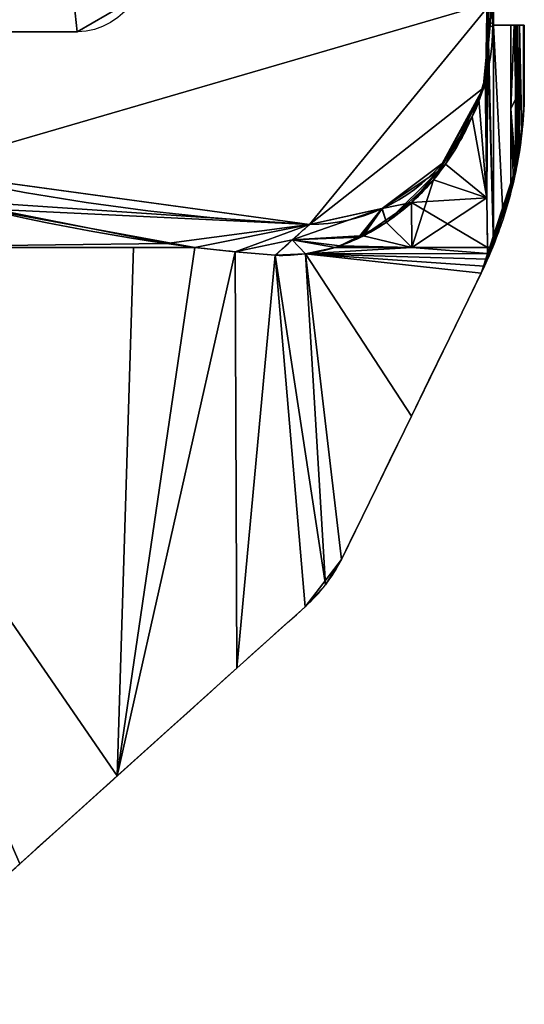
# Model space of a CAD drawing. Extents: x -164 to 115, y -163 to 163.
# Tile 4 of 14: x 61 to 115, y -158 to -52. Entities that reach past the tile are written whole.
import ezdxf

# ---------------------------------------------------------------- set-up
doc = ezdxf.new("R2010")
doc.units = 0
doc.header["$MEASUREMENT"] = 0
doc.layers.add('1', color=7, linetype='Continuous')

# ---------------------------------------------------------------- blocks, each defined once
blk = doc.blocks.new('UG_SURFACE_006')
at = {"layer": '1', "color": 253, "linetype": 'Continuous'}
blk.add_3dface([(111.890145, -52.30118, 8.905801), (111.890145, -52.30118, -8.905801), (111.890145, 52.30118, -8.905801), (111.890145, 52.30118, 8.905801)], dxfattribs=at)
blk = doc.blocks.new('UG_SURFACE_007')
at = {"layer": '1', "color": 253, "linetype": 'Continuous'}
for points in [[(7.620418, -55.18537, 88.632114), (7.316892, -55.374499, 87.5028), (29.751845, -64.348906, 79.315282)], [(49.147654, -68.060108, 81.693634), (7.923954, -54.996241, 89.761429), (7.620418, -55.18537, 88.632114)], [(29.751845, -64.348906, 79.315282), (49.147654, -68.060108, 81.693634), (7.620418, -55.18537, 88.632114)], [(49.147654, -68.060108, 81.693634), (29.751845, -64.348906, 79.315282), (46.996031, -69.532223, 72.130665)], [(46.996031, -69.532223, 72.130665), (49.181972, -68.064809, 81.686914), (49.147654, -68.060108, 81.693634)], [(49.181972, -68.064809, 81.686914), (46.996031, -69.532223, 72.130665), (52.811921, -71.280383, 69.707535)], [(91.934152, -73.9206, 73.319986), (49.181972, -68.064809, 81.686914), (52.811921, -71.280383, 69.707535)], [(52.811921, -71.280383, 69.707535), (76.434836, -75.979747, 59.210591), (91.934152, -73.9206, 73.319986)], [(91.934152, -73.9206, 73.319986), (76.434836, -75.979747, 59.210591), (79.525806, -76.414712, 57.818513)], [(79.525806, -76.414712, 57.818513), (83.890207, -76.865949, 56.3462), (91.934152, -73.9206, 73.319986)], [(90.080932, -75.584002, 64.069852), (91.934152, -73.9206, 73.319986), (83.890207, -76.865949, 56.3462)], [(83.890207, -76.865949, 56.3462), (88.226311, -77.247322, 54.819986), (90.080932, -75.584002, 64.069852)]]:
    blk.add_3dface(points, dxfattribs=at)
blk = doc.blocks.new('UG_SURFACE_019')
at = {"layer": '1', "color": 253, "linetype": 'Continuous'}
for points in [[(102.999479, -94.679616, -47.582354), (110.558145, -79.174563, -45.838069), (110.558145, -79.174563, 45.838069), (102.999479, -94.679616, 47.582354)], [(102.999479, -94.679616, 47.582354), (95.421135, -110.225044, 48.80337), (95.421135, -110.225044, -48.80337), (102.999479, -94.679616, -47.582354)]]:
    blk.add_3dface(points, dxfattribs=at)
blk = doc.blocks.new('UG_SURFACE_034')
at = {"layer": '1', "color": 253, "linetype": 'Continuous'}
for points in [[(71.104676, -133.699059, -53.499997), (60.519248, -143.229425, -55.244952), (31.637155, -76.414712, -69.1384)], [(31.637155, -76.414712, -69.1384), (72.849892, -76.414712, -59.396565), (71.104676, -133.699059, -53.499997)], [(79.525806, -76.414712, -57.818513), (83.890207, -76.865949, -56.3462), (71.104676, -133.699059, -53.499997)], [(71.104676, -133.699059, -53.499997), (72.849892, -76.414712, -59.396565), (79.525806, -76.414712, -57.818513)], [(103.042349, -76.414712, -49.247168), (111.249365, -77.051915, -45.709528), (91.509476, -77.090807, -53.653654)], [(91.509476, -77.090807, -53.653654), (94.743818, -76.414712, -52.506831), (103.042349, -76.414712, -49.247168)], [(103.042349, -76.414712, -49.247168), (111.248463, -76.414712, -45.761403), (111.249365, -77.051915, -45.709528)], [(84.08124, -122.015879, -51.360868), (71.104676, -133.699059, -53.499997), (83.890207, -76.865949, -56.3462)], [(83.890207, -76.865949, -56.3462), (88.226311, -77.247322, -54.819986), (84.08124, -122.015879, -51.360868)], [(91.480531, -115.354076, -49.628533), (84.08124, -122.015879, -51.360868), (88.226311, -77.247322, -54.819986)], [(88.226311, -77.247322, -54.819986), (91.509476, -77.090807, -53.653654), (93.678035, -112.980075, -49.116809)], [(93.678035, -112.980075, -49.116809), (91.480531, -115.354076, -49.628533), (88.226311, -77.247322, -54.819986)], [(91.509476, -77.090807, -53.653654), (111.249365, -77.051915, -45.709528), (111.250281, -77.689044, -45.657083)], [(95.421135, -110.225044, -48.80337), (93.678035, -112.980075, -49.116809), (91.509476, -77.090807, -53.653654)], [(110.558145, -79.174563, -45.838069), (102.999479, -94.679616, -47.582354), (91.509476, -77.090807, -53.653654)], [(110.910676, -78.434989, -45.745067), (110.558145, -79.174563, -45.838069), (91.509476, -77.090807, -53.653654)], [(111.250281, -77.689044, -45.657083), (110.910676, -78.434989, -45.745067), (91.509476, -77.090807, -53.653654)], [(91.509476, -77.090807, -53.653654), (102.999479, -94.679616, -47.582354), (95.421135, -110.225044, -48.80337)]]:
    blk.add_3dface(points, dxfattribs=at)
blk = doc.blocks.new('UG_SURFACE_035')
at = {"layer": '1', "color": 253, "linetype": 'Continuous'}
for points in [[(95.421135, -110.225044, 48.80337), (93.678035, -112.980075, 49.116809), (91.480531, -115.354076)], [(95.421135, -110.225044, -48.80337), (95.421135, -110.225044), (91.480531, -115.354076)], [(91.480531, -115.354076), (93.678035, -112.980075, -49.116809), (95.421135, -110.225044, -48.80337)], [(91.480531, -115.354076), (95.421135, -110.225044), (95.421135, -110.225044, 48.80337)], [(93.678035, -112.980075, 49.116809), (91.480531, -115.354076, 49.628533), (91.480531, -115.354076)], [(91.480531, -115.354076), (91.480531, -115.354076, -49.628533), (93.678035, -112.980075, -49.116809)]]:
    blk.add_3dface(points, dxfattribs=at)
blk = doc.blocks.new('UG_SURFACE_037')
at = {"layer": '1', "color": 253, "linetype": 'Continuous'}
blk.add_3dface([(56.634758, -72.2057, -68.038173), (79.525806, -76.414712, -57.818513), (40.278606, -76.414712, -67.095742)], dxfattribs=at)
blk = doc.blocks.new('UG_SURFACE_039')
at = {"layer": '1', "color": 253, "linetype": 'Continuous'}
for points in [[(115.202717, -61.284561, -1.485731), (115.153953, -62.06046, -3.508531), (115.153953, -52.30118, -3.508531)], [(115.153953, -52.30118, -3.508531), (115.238532, -52.30118), (115.238532, -60.507957), (115.202717, -61.284561, -1.485731)]]:
    blk.add_3dface(points, dxfattribs=at)
blk = doc.blocks.new('UG_SURFACE_045')
at = {"layer": '1', "color": 253, "linetype": 'Continuous'}
for points in [[(111.624852, -51.455751, 60.478818), (110.904329, -46.10138, 65.527298), (111.252628, -47.441278, 67.306988)], [(111.199871, -48.93313, 48.552297), (110.904329, -46.10138, 65.527298), (111.624852, -51.455751, 60.478818)], [(111.624852, -51.455751, 60.478818), (111.252628, -47.441278, 67.306988), (111.67337, -49.840752, 69.456875)], [(111.199871, -48.93313, 48.552297), (111.624852, -51.455751, 60.478818), (111.075796, -57.248574, 55.678807)], [(111.075796, -57.248574, 55.678807), (111.278772, -54.062579, 44.020452), (111.199871, -48.93313, 48.552297)], [(111.278772, -54.062579, 44.020452), (111.303963, -52.614883, 42.573549), (111.301735, -51.765185, 42.701818), (111.199871, -48.93313, 48.552297)], [(111.67337, -49.840752, 69.456875), (110.960647, -57.36066, 69.596358), (111.624852, -51.455751, 60.478818)], [(111.624852, -51.455751, 60.478818), (110.960647, -57.36066, 69.596358), (111.013956, -57.778515, 59.230637)], [(111.013956, -57.778515, 59.230637), (111.075796, -57.248574, 55.678807), (111.624852, -51.455751, 60.478818)], [(110.987611, -58.004282, 60.743794), (110.960647, -57.36066, 69.596358), (110.792644, -59.133202, 69.629237)], [(110.987611, -58.004282, 60.743794), (111.013956, -57.778515, 59.230637), (110.960647, -57.36066, 69.596358)], [(110.792644, -59.133202, 69.629237), (110.314086, -60.310453, 59.503488), (110.987611, -58.004282, 60.743794)], [(105.853409, -68.182662, 62.727235), (110.314086, -60.310453, 59.503488), (110.792644, -59.133202, 69.629237)], [(110.792644, -59.133202, 69.629237), (106.330305, -67.286715, 70.502549), (105.853409, -68.182662, 62.727235)], [(109.573647, -62.232606, 58.479391), (110.314086, -60.310453, 59.503488), (105.853409, -68.182662, 62.727235)], [(105.853409, -68.182662, 62.727235), (105.376519, -69.078587, 54.951917), (109.573647, -62.232606, 58.479391)]]:
    blk.add_3dface(points, dxfattribs=at)
blk = doc.blocks.new('UG_SURFACE_046')
at = {"layer": '1', "color": 253, "linetype": 'Continuous'}
for points in [[(111.67337, -49.840752, 69.456875), (8.376658, -51.112629, 89.672826), (49.147654, -68.060108, 81.693634)], [(111.67337, -49.840752, 69.456875), (49.147654, -68.060108, 81.693634), (91.934152, -73.9206, 73.319986)], [(110.792644, -59.133202, 69.629237), (111.67337, -49.840752, 69.456875), (91.934152, -73.9206, 73.319986)], [(91.934152, -73.9206, 73.319986), (99.834062, -72.185032, 71.773916), (106.330305, -67.286715, 70.502549), (110.792644, -59.133202, 69.629237)]]:
    blk.add_3dface(points, dxfattribs=at)
blk = doc.blocks.new('UG_SURFACE_051')
at = {"layer": '1', "color": 253, "linetype": 'Continuous'}
for points in [[(73.27538, -49.224682, -180.308536), (51.93023, -49.224682, -201.653689), (54.625075, -40.023901, -204.348534), (75.970225, -40.023901, -183.003381)], [(66.769443, -53.035766, -173.802614), (45.424297, -53.035766, -195.147753), (51.93023, -49.224682, -201.653689), (73.27538, -49.224682, -180.308536)]]:
    blk.add_3dface(points, dxfattribs=at)
blk = doc.blocks.new('UG_SURFACE_052')
at = {"layer": '1', "color": 253, "linetype": 'Continuous'}
for points in [[(12.724481, -57.740066, -85.663296), (7.316892, -55.374499, -87.5028), (7.620418, -55.18537, -88.632114)], [(7.620418, -55.18537, -88.632114), (7.923954, -54.996241, -89.761429), (12.724481, -57.740066, -85.663296)], [(12.724481, -57.740066, -85.663296), (7.923954, -54.996241, -89.761429), (49.147654, -68.060108, -81.693634)], [(49.147654, -68.060108, -81.693634), (34.407277, -65.934964, -77.454567), (12.724481, -57.740066, -85.663296)], [(49.147654, -68.060108, -81.693634), (47.001895, -69.488116, -72.119012), (34.407277, -65.934964, -77.454567)], [(49.147654, -68.060108, -81.693634), (49.181972, -68.064809, -81.686914), (47.001895, -69.488116, -72.119012)], [(56.634758, -72.2057, -68.038173), (47.001895, -69.488116, -72.119012), (49.181972, -68.064809, -81.686914)], [(56.634758, -72.2057, -68.038173), (49.181972, -68.064809, -81.686914), (91.934152, -73.9206, -73.319986)], [(91.934152, -73.9206, -73.319986), (79.525806, -76.414712, -57.818513), (56.634758, -72.2057, -68.038173)], [(91.934152, -73.9206, -73.319986), (83.890207, -76.865949, -56.3462), (79.525806, -76.414712, -57.818513)], [(83.890207, -76.865949, -56.3462), (91.934152, -73.9206, -73.319986), (90.080932, -75.584002, -64.069852)], [(90.080932, -75.584002, -64.069852), (88.226311, -77.247322, -54.819986), (83.890207, -76.865949, -56.3462)]]:
    blk.add_3dface(points, dxfattribs=at)
blk = doc.blocks.new('UG_SURFACE_057')
at = {"layer": '1', "color": 253, "linetype": 'Continuous'}
for points in [[(113.78637, -52.30118, -8.905801), (111.890145, -52.30118, -8.905801), (114.501789, -52.30118, -4.169823)], [(114.501789, -52.30118, 4.169823), (111.890145, -52.30118, -8.905801), (111.890145, -52.30118, 8.905801)], [(114.501789, -52.30118, 4.169823), (111.890145, -52.30118, 8.905801), (113.78637, -52.30118, 8.905801)], [(111.890145, -52.30118, -8.905801), (114.501789, -52.30118, 4.169823), (114.501789, -52.30118, -4.169823)], [(113.78637, -52.30118, 8.905801), (114.142336, -52.30118, 8.763247), (114.301503, -52.30118, 8.414397), (114.501789, -52.30118, 4.169823)], [(114.501789, -52.30118, -4.169823), (114.301503, -52.30118, -8.414397), (114.142336, -52.30118, -8.763247), (113.78637, -52.30118, -8.905801)], [(114.701211, -52.30118, -3.816108), (114.501789, -52.30118, -4.169823), (114.701211, -52.30118, 3.816108)], [(114.501789, -52.30118, -4.169823), (114.501789, -52.30118, 4.169823), (114.701211, -52.30118, 3.816108)], [(115.238532, -52.30118), (115.153953, -52.30118, -3.508531), (114.701211, -52.30118, -3.816108)], [(114.701211, -52.30118, -3.816108), (114.701211, -52.30118, 3.816108), (115.153953, -52.30118, 3.508531), (115.238532, -52.30118)]]:
    blk.add_3dface(points, dxfattribs=at)
blk = doc.blocks.new('UG_SURFACE_058')
at = {"layer": '1', "color": 253, "linetype": 'Continuous'}
for points in [[(49.147654, -68.060108, -81.693634), (8.376658, -51.112629, -89.672826), (111.67337, -49.840752, -69.456875)], [(91.934152, -73.9206, -73.319986), (49.147654, -68.060108, -81.693634), (111.67337, -49.840752, -69.456875)], [(91.934152, -73.9206, -73.319986), (111.67337, -49.840752, -69.456875), (110.792644, -59.133202, -69.629237)], [(110.792644, -59.133202, -69.629237), (106.330305, -67.286715, -70.502549), (99.834062, -72.185032, -71.773916), (91.934152, -73.9206, -73.319986)]]:
    blk.add_3dface(points, dxfattribs=at)
blk = doc.blocks.new('UG_SURFACE_073')
at = {"layer": '1', "color": 253, "linetype": 'Continuous'}
for points in [[(114.404507, -67.698479, 6.231417), (114.501789, -67.186058, 4.169823), (114.501789, -52.30118, 4.169823), (114.301503, -52.30118, 8.414397)], [(114.301503, -52.30118, 8.414397), (114.301503, -68.20979, 8.414397), (114.404507, -67.698479, 6.231417)]]:
    blk.add_3dface(points, dxfattribs=at)
blk = doc.blocks.new('UG_SURFACE_078')
at = {"layer": '1', "color": 253, "linetype": 'Continuous'}
for points in [[(76.434836, -75.979747, 59.210591), (52.811921, -71.280383, 69.707535), (40.278606, -76.414712, 67.095742)], [(40.278606, -76.414712, 67.095742), (79.525806, -76.414712, 57.818513), (76.434836, -75.979747, 59.210591)]]:
    blk.add_3dface(points, dxfattribs=at)
blk = doc.blocks.new('UG_SURFACE_085')
at = {"layer": '1', "color": 253, "linetype": 'Continuous'}
for points in [[(112.93193, -73.331572, -8.905801), (111.890145, -76.179177, -8.905801), (111.890145, -52.30118, -8.905801)], [(111.890145, -52.30118, -8.905801), (113.78637, -52.30118, -8.905801), (113.78637, -70.422255, -8.905801), (112.93193, -73.331572, -8.905801)]]:
    blk.add_3dface(points, dxfattribs=at)
blk = doc.blocks.new('UG_SURFACE_093')
at = {"layer": '1', "color": 253, "linetype": 'Continuous'}
for points in [[(110.314086, -60.310453, -59.503488), (110.987611, -58.004282, -60.743794), (111.1596, -71.014039, -50.865348)], [(111.1596, -71.014039, -50.865348), (106.678955, -67.38165, -55.800211), (110.314086, -60.310453, -59.503488)], [(111.1596, -71.014039, -50.865348), (105.376519, -69.078587, -54.951917), (106.678955, -67.38165, -55.800211)], [(103.042349, -76.414712, -49.247168), (100.280084, -73.679693, -52.970663), (105.376519, -69.078587, -54.951917)], [(103.042349, -76.414712, -49.247168), (105.376519, -69.078587, -54.951917), (111.1596, -71.014039, -50.865348)], [(111.1596, -71.014039, -50.865348), (111.248463, -76.414712, -45.761403), (103.042349, -76.414712, -49.247168)], [(95.252134, -76.239899, -52.485697), (100.280084, -73.679693, -52.970663), (103.042349, -76.414712, -49.247168)], [(103.042349, -76.414712, -49.247168), (94.743818, -76.414712, -52.506831), (95.252134, -76.239899, -52.485697)]]:
    blk.add_3dface(points, dxfattribs=at)
blk = doc.blocks.new('UG_SURFACE_101')
at = {"layer": '1', "color": 253, "linetype": 'Continuous'}
for points in [[(99.834062, -72.185032, -71.773916), (106.330305, -67.286715, -70.502549), (105.853409, -68.182662, -62.727235)], [(100.280084, -73.679693, -52.970663), (99.834062, -72.185032, -71.773916), (105.853409, -68.182662, -62.727235)], [(105.853409, -68.182662, -62.727235), (105.376519, -69.078587, -54.951917), (100.280084, -73.679693, -52.970663)], [(90.080932, -75.584002, -64.069852), (91.934152, -73.9206, -73.319986), (99.803373, -72.191775, -71.779922)], [(99.803373, -72.191775, -71.779922), (97.408049, -75.142123, -52.693643), (90.080932, -75.584002, -64.069852)], [(100.280084, -73.679693, -52.970663), (97.408049, -75.142123, -52.693643), (99.803373, -72.191775, -71.779922)], [(100.280084, -73.679693, -52.970663), (99.803373, -72.191775, -71.779922), (99.834062, -72.185032, -71.773916)], [(91.509476, -77.090807, -53.653654), (88.226311, -77.247322, -54.819986), (90.080932, -75.584002, -64.069852)], [(90.080932, -75.584002, -64.069852), (97.408049, -75.142123, -52.693643), (95.252134, -76.239899, -52.485697)], [(94.743818, -76.414712, -52.506831), (91.509476, -77.090807, -53.653654), (90.080932, -75.584002, -64.069852)], [(90.080932, -75.584002, -64.069852), (95.252134, -76.239899, -52.485697), (94.743818, -76.414712, -52.506831)]]:
    blk.add_3dface(points, dxfattribs=at)
blk = doc.blocks.new('UG_SURFACE_107')
at = {"layer": '1', "color": 253, "linetype": 'Continuous'}
for points in [[(114.605203, -66.603415, 3.986399), (114.701211, -66.019505, 3.816108), (114.701211, -52.30118, 3.816108), (114.501789, -52.30118, 4.169823)], [(114.501789, -52.30118, 4.169823), (114.501789, -67.186058, 4.169823), (114.605203, -66.603415, 3.986399)]]:
    blk.add_3dface(points, dxfattribs=at)
blk = doc.blocks.new('UG_SURFACE_116')
at = {"layer": '1', "color": 253, "linetype": 'Continuous'}
for points in [[(111.303963, 52.614883, 42.573549), (111.301735, 51.765185, 42.701818), (111.890145, -52.30118, 8.905801), (111.890145, 52.30118, 8.905801)], [(111.199871, -48.93313, 48.552297), (111.301735, -51.765185, 42.701818), (111.890145, -52.30118, 8.905801), (111.301735, 51.765185, 42.701818)], [(111.890145, -76.179177, 8.905801), (111.890145, -52.30118, 8.905801), (111.301735, -51.765185, 42.701818), (111.303963, -52.614883, 42.573549)], [(111.890145, -76.179177, 8.905801), (111.303963, -52.614883, 42.573549), (111.278772, -54.062579, 44.020452)], [(111.278772, -54.062579, 44.020452), (111.075796, -57.248574, 55.678807), (111.1596, -71.014039, 50.865348)], [(111.1596, -71.014039, 50.865348), (111.248463, -76.414712, 45.761403), (111.890145, -76.179177, 8.905801), (111.278772, -54.062579, 44.020452)], [(111.075796, -57.248574, 55.678807), (110.987611, -58.004282, 60.743794), (111.1596, -71.014039, 50.865348)], [(111.890145, -76.179177, 8.905801), (111.248463, -76.414712, 45.761403), (111.249365, -77.051915, 45.709528)], [(111.249365, -77.051915, 45.709528), (111.250281, -77.689044, 45.657083), (111.576848, -76.936923, 26.900053), (111.890145, -76.179177, 8.905801)]]:
    blk.add_3dface(points, dxfattribs=at)
blk = doc.blocks.new('UG_SURFACE_121')
at = {"layer": '1', "color": 253, "linetype": 'Continuous'}
for points in [[(111.199871, 48.93313, -48.552297), (111.301735, 51.765185, -42.701818), (111.890145, 52.30118, -8.905801), (111.301735, -51.765185, -42.701818)], [(111.303963, -52.614883, -42.573549), (111.301735, -51.765185, -42.701818), (111.890145, 52.30118, -8.905801), (111.890145, -52.30118, -8.905801)], [(111.199871, 48.93313, -48.552297), (111.301735, -51.765185, -42.701818), (111.199871, -48.93313, -48.552297)], [(111.890145, -52.30118, -8.905801), (111.890145, -76.179177, -8.905801), (111.303963, -52.614883, -42.573549)], [(111.278772, -54.062579, -44.020452), (111.303963, -52.614883, -42.573549), (111.890145, -76.179177, -8.905801)], [(111.1596, -71.014039, -50.865348), (111.075796, -57.248574, -55.678807), (111.278772, -54.062579, -44.020452)], [(111.278772, -54.062579, -44.020452), (111.890145, -76.179177, -8.905801), (111.248463, -76.414712, -45.761403), (111.1596, -71.014039, -50.865348)], [(111.1596, -71.014039, -50.865348), (110.987611, -58.004282, -60.743794), (111.075796, -57.248574, -55.678807)], [(111.249365, -77.051915, -45.709528), (111.248463, -76.414712, -45.761403), (111.890145, -76.179177, -8.905801)], [(111.890145, -76.179177, -8.905801), (111.576848, -76.936923, -26.900053), (111.250281, -77.689044, -45.657083), (111.249365, -77.051915, -45.709528)]]:
    blk.add_3dface(points, dxfattribs=at)
blk = doc.blocks.new('UG_SURFACE_125')
at = {"layer": '1', "color": 253, "linetype": 'Continuous'}
for points in [[(111.624852, -51.455751, -60.478818), (110.904329, -46.10138, -65.527298), (111.199871, -48.93313, -48.552297)], [(111.520186, -48.779957, -68.674132), (110.904329, -46.10138, -65.527298), (111.624852, -51.455751, -60.478818)], [(111.199871, -48.93313, -48.552297), (111.278772, -54.062579, -44.020452), (111.075796, -57.248574, -55.678807)], [(111.075796, -57.248574, -55.678807), (111.624852, -51.455751, -60.478818), (111.199871, -48.93313, -48.552297)], [(111.199871, -48.93313, -48.552297), (111.301735, -51.765185, -42.701818), (111.303963, -52.614883, -42.573549), (111.278772, -54.062579, -44.020452)], [(111.67337, -49.840752, -69.456875), (111.520186, -48.779957, -68.674132), (111.624852, -51.455751, -60.478818)], [(111.624852, -51.455751, -60.478818), (110.960647, -57.36066, -69.596358), (111.67337, -49.840752, -69.456875)], [(111.013956, -57.778515, -59.230637), (110.960647, -57.36066, -69.596358), (111.624852, -51.455751, -60.478818)], [(111.624852, -51.455751, -60.478818), (111.075796, -57.248574, -55.678807), (111.013956, -57.778515, -59.230637)], [(110.792644, -59.133202, -69.629237), (110.960647, -57.36066, -69.596358), (110.987611, -58.004282, -60.743794)], [(110.960647, -57.36066, -69.596358), (111.013956, -57.778515, -59.230637), (110.987611, -58.004282, -60.743794)], [(110.987611, -58.004282, -60.743794), (110.314086, -60.310453, -59.503488), (110.792644, -59.133202, -69.629237)], [(105.853409, -68.182662, -62.727235), (106.330305, -67.286715, -70.502549), (110.792644, -59.133202, -69.629237)], [(110.792644, -59.133202, -69.629237), (110.314086, -60.310453, -59.503488), (105.853409, -68.182662, -62.727235)], [(105.853409, -68.182662, -62.727235), (110.314086, -60.310453, -59.503488), (106.678955, -67.38165, -55.800211)], [(106.678955, -67.38165, -55.800211), (105.376519, -69.078587, -54.951917), (105.853409, -68.182662, -62.727235)]]:
    blk.add_3dface(points, dxfattribs=at)
blk = doc.blocks.new('UG_SURFACE_133')
at = {"layer": '1', "color": 253, "linetype": 'Continuous'}
for points in [[(71.104676, -133.699059, 53.499997), (72.849892, -76.414712, 59.396565), (31.637155, -76.414712, 69.1384)], [(31.637155, -76.414712, 69.1384), (60.519248, -143.229425, 55.244952), (71.104676, -133.699059, 53.499997)], [(79.525806, -76.414712, 57.818513), (72.849892, -76.414712, 59.396565), (71.104676, -133.699059, 53.499997)], [(71.104676, -133.699059, 53.499997), (83.890207, -76.865949, 56.3462), (79.525806, -76.414712, 57.818513)], [(103.042349, -76.414712, 49.247168), (94.743818, -76.414712, 52.506831), (91.509476, -77.090807, 53.653654)], [(91.509476, -77.090807, 53.653654), (111.249365, -77.051915, 45.709528), (103.042349, -76.414712, 49.247168)], [(111.249365, -77.051915, 45.709528), (111.248463, -76.414712, 45.761403), (103.042349, -76.414712, 49.247168)], [(83.890207, -76.865949, 56.3462), (71.104676, -133.699059, 53.499997), (84.08124, -122.015879, 51.360868)], [(84.08124, -122.015879, 51.360868), (88.226311, -77.247322, 54.819986), (83.890207, -76.865949, 56.3462)], [(88.226311, -77.247322, 54.819986), (84.08124, -122.015879, 51.360868), (91.480531, -115.354076, 49.628533)], [(93.678035, -112.980075, 49.116809), (91.509476, -77.090807, 53.653654), (88.226311, -77.247322, 54.819986)], [(88.226311, -77.247322, 54.819986), (91.480531, -115.354076, 49.628533), (93.678035, -112.980075, 49.116809)], [(111.250281, -77.689044, 45.657083), (111.249365, -77.051915, 45.709528), (91.509476, -77.090807, 53.653654)], [(95.421135, -110.225044, 48.80337), (102.999479, -94.679616, 47.582354), (91.509476, -77.090807, 53.653654)], [(91.509476, -77.090807, 53.653654), (93.678035, -112.980075, 49.116809), (95.421135, -110.225044, 48.80337)], [(91.509476, -77.090807, 53.653654), (102.999479, -94.679616, 47.582354), (110.558145, -79.174563, 45.838069)], [(91.509476, -77.090807, 53.653654), (110.558145, -79.174563, 45.838069), (110.910676, -78.434989, 45.745067)], [(91.509476, -77.090807, 53.653654), (110.910676, -78.434989, 45.745067), (111.250281, -77.689044, 45.657083)]]:
    blk.add_3dface(points, dxfattribs=at)
blk = doc.blocks.new('UG_SURFACE_134')
at = {"layer": '1', "color": 253, "linetype": 'Continuous'}
for points in [[(114.142336, -52.30118, 8.763247), (113.78637, -52.30118, 8.905801), (113.78637, -61.361715, 8.905801)], [(114.142336, -52.30118, 8.763247), (113.78637, -61.361715, 8.905801), (114.301503, -60.255483, 8.414397)], [(114.301503, -60.255483, 8.414397), (114.301503, -52.30118, 8.414397), (114.142336, -52.30118, 8.763247)], [(114.301503, -68.20979, 8.414397), (114.301503, -60.255483, 8.414397), (113.78637, -61.361715, 8.905801)], [(114.28684, -68.280257, 8.514527), (114.29745, -68.22934, 8.459042), (113.78637, -61.361715, 8.905801)], [(114.246272, -68.472445, 8.623428), (114.28684, -68.280257, 8.514527), (113.78637, -61.361715, 8.905801)], [(114.052162, -69.341704, 8.832031), (114.246272, -68.472445, 8.623428), (113.78637, -61.361715, 8.905801)], [(113.78637, -61.361715, 8.905801), (113.78637, -70.422255, 8.905801), (114.052162, -69.341704, 8.832031)], [(113.78637, -61.361715, 8.905801), (114.29745, -68.22934, 8.459042), (114.301503, -68.20979, 8.414397)]]:
    blk.add_3dface(points, dxfattribs=at)
blk = doc.blocks.new('UG_SURFACE_137')
at = {"layer": '1', "color": 253, "linetype": 'Continuous'}
for points in [[(114.301503, -60.255483, -8.414397), (113.78637, -61.361715, -8.905801), (114.142336, -52.30118, -8.763247)], [(113.78637, -61.361715, -8.905801), (113.78637, -52.30118, -8.905801), (114.142336, -52.30118, -8.763247)], [(114.142336, -52.30118, -8.763247), (114.301503, -52.30118, -8.414397), (114.301503, -60.255483, -8.414397)], [(113.78637, -61.361715, -8.905801), (114.301503, -60.255483, -8.414397), (114.301503, -68.20979, -8.414397)], [(114.052162, -69.341704, -8.832031), (113.78637, -70.422255, -8.905801), (113.78637, -61.361715, -8.905801)], [(114.301503, -68.20979, -8.414397), (114.29745, -68.22934, -8.459042), (113.78637, -61.361715, -8.905801)], [(113.78637, -61.361715, -8.905801), (114.29745, -68.22934, -8.459042), (114.28684, -68.280257, -8.514527)], [(113.78637, -61.361715, -8.905801), (114.28684, -68.280257, -8.514527), (114.246272, -68.472445, -8.623428)], [(113.78637, -61.361715, -8.905801), (114.246272, -68.472445, -8.623428), (114.052162, -69.341704, -8.832031)]]:
    blk.add_3dface(points, dxfattribs=at)
blk = doc.blocks.new('UG_SURFACE_139')
at = {"layer": '1', "color": 253, "linetype": 'Continuous'}
for points in [[(114.969909, -64.044826, 3.633565), (115.153953, -62.06046, 3.508531), (115.153953, -52.30118, 3.508531), (114.701211, -52.30118, 3.816108)], [(114.701211, -52.30118, 3.816108), (114.701211, -66.019505, 3.816108), (114.969909, -64.044826, 3.633565)]]:
    blk.add_3dface(points, dxfattribs=at)
blk = doc.blocks.new('UG_SURFACE_145')
at = {"layer": '1', "color": 253, "linetype": 'Continuous'}
for points in [[(115.202717, -61.284561, -1.485731), (115.238532, -60.507957), (115.202717, -61.284561, 1.485731)], [(114.969909, -64.044826, 3.633565), (114.701211, -66.019505, 3.816108), (115.202717, -61.284561, 1.485731)], [(115.202717, -61.284561, -1.485731), (114.701211, -66.019505, 3.816108), (114.969909, -64.044826, -3.633565)], [(115.202717, -61.284561, 1.485731), (114.701211, -66.019505, 3.816108), (115.202717, -61.284561, -1.485731)], [(114.969909, -64.044826, -3.633565), (115.153953, -62.06046, -3.508531), (115.202717, -61.284561, -1.485731)], [(115.202717, -61.284561, 1.485731), (115.153953, -62.06046, 3.508531), (114.969909, -64.044826, 3.633565)], [(114.701211, -66.019505, 3.816108), (114.701211, -66.019505, -3.816108), (114.969909, -64.044826, -3.633565)], [(114.605203, -66.603415, 3.986399), (114.501789, -67.186058, 4.169823), (114.701211, -66.019505, -3.816108)], [(114.605203, -66.603415, -3.986399), (114.701211, -66.019505, -3.816108), (114.501789, -67.186058, 4.169823)], [(114.701211, -66.019505, -3.816108), (114.701211, -66.019505, 3.816108), (114.605203, -66.603415, 3.986399)], [(114.501789, -67.186058, -4.169823), (111.890145, -76.179177, 8.905801), (110.558145, -79.174563)], [(110.558145, -79.174563), (114.404507, -67.698479, -6.231417), (114.501789, -67.186058, -4.169823)], [(114.501789, -67.186058, 4.169823), (114.404507, -67.698479, 6.231417), (111.890145, -76.179177, 8.905801)], [(111.890145, -76.179177, 8.905801), (114.501789, -67.186058, -4.169823), (114.501789, -67.186058, 4.169823)], [(114.501789, -67.186058, 4.169823), (114.501789, -67.186058, -4.169823), (114.605203, -66.603415, -3.986399)], [(114.301503, -68.20979, -8.414397), (114.404507, -67.698479, -6.231417), (110.558145, -79.174563)], [(114.29745, -68.22934, -8.459042), (114.301503, -68.20979, -8.414397), (110.558145, -79.174563)], [(110.558145, -79.174563), (114.28684, -68.280257, -8.514527), (114.29745, -68.22934, -8.459042)], [(110.558145, -79.174563), (114.246272, -68.472445, -8.623428), (114.28684, -68.280257, -8.514527)], [(112.93193, -73.331572, 8.905801), (111.890145, -76.179177, 8.905801), (114.404507, -67.698479, 6.231417)], [(113.78637, -70.422255, 8.905801), (112.93193, -73.331572, 8.905801), (114.404507, -67.698479, 6.231417)], [(114.052162, -69.341704, 8.832031), (113.78637, -70.422255, 8.905801), (114.404507, -67.698479, 6.231417)], [(114.180349, -68.776518, 8.623214), (114.052162, -69.341704, 8.832031), (114.404507, -67.698479, 6.231417)], [(114.404507, -67.698479, 6.231417), (114.301503, -68.20979, 8.414397), (114.180349, -68.776518, 8.623214)], [(114.180349, -68.776518, 8.623214), (114.301503, -68.20979, 8.414397), (114.29745, -68.22934, 8.459042)], [(114.29745, -68.22934, 8.459042), (114.28684, -68.280257, 8.514527), (114.180349, -68.776518, 8.623214)], [(114.28684, -68.280257, 8.514527), (114.246272, -68.472445, 8.623428), (114.180349, -68.776518, 8.623214)], [(110.558145, -79.174563), (114.052162, -69.341704, -8.832031), (114.246272, -68.472445, -8.623428)], [(110.558145, -79.174563), (113.78637, -70.422255, -8.905801), (114.052162, -69.341704, -8.832031)], [(114.246272, -68.472445, 8.623428), (114.052162, -69.341704, 8.832031), (114.180349, -68.776518, 8.623214)], [(110.558145, -79.174563), (112.93193, -73.331572, -8.905801), (113.78637, -70.422255, -8.905801)], [(110.558145, -79.174563), (111.890145, -76.179177, -8.905801), (112.93193, -73.331572, -8.905801)], [(111.576848, -76.936923, -26.900053), (111.890145, -76.179177, -8.905801), (110.558145, -79.174563)], [(110.558145, -79.174563), (111.890145, -76.179177, 8.905801), (111.576848, -76.936923, 26.900053)], [(111.576848, -76.936923, -26.900053), (110.558145, -79.174563), (110.910676, -78.434989, -45.745067)], [(110.910676, -78.434989, 45.745067), (110.558145, -79.174563), (111.576848, -76.936923, 26.900053)], [(110.910676, -78.434989, -45.745067), (111.250281, -77.689044, -45.657083), (111.576848, -76.936923, -26.900053)], [(111.576848, -76.936923, 26.900053), (111.250281, -77.689044, 45.657083), (110.910676, -78.434989, 45.745067)], [(110.910676, -78.434989, 45.745067), (110.558145, -79.174563, 45.838069), (110.558145, -79.174563)], [(110.558145, -79.174563), (110.558145, -79.174563, -45.838069), (110.910676, -78.434989, -45.745067)]]:
    blk.add_3dface(points, dxfattribs=at)
blk = doc.blocks.new('UG_SURFACE_163')
at = {"layer": '1', "color": 253, "linetype": 'Continuous'}
for points in [[(84.08124, -122.015879, -51.360868), (91.480531, -115.354076, -49.628533), (91.480531, -115.354076, 49.628533), (84.08124, -122.015879, 51.360868)], [(60.519248, -143.229425, -55.244952), (84.08124, -122.015879, -51.360868), (52.30429, -150.625587, 53.001855)], [(58.806751, -144.771233, 55.344183), (57.100371, -146.307543, 55.125799), (52.30429, -150.625587, 53.001855), (84.08124, -122.015879, -51.360868)], [(84.08124, -122.015879, -51.360868), (60.519248, -143.229425, 55.244952), (58.806751, -144.771233, 55.344183)], [(84.08124, -122.015879, -51.360868), (84.08124, -122.015879, 51.360868), (60.519248, -143.229425, 55.244952)], [(58.806751, -144.771233, -55.344183), (60.519248, -143.229425, -55.244952), (52.30429, -150.625587, 53.001855)], [(52.30429, -150.625587, 53.001855), (52.30429, -150.625587, -53.001855), (57.100371, -146.307543, -55.125799), (58.806751, -144.771233, -55.344183)], [(47.54182, -154.913381, -50.836388), (52.30429, -150.625587, -53.001855), (47.54182, -154.913381, 50.836388)], [(52.30429, -150.625587, -53.001855), (52.30429, -150.625587, 53.001855), (47.54182, -154.913381, 50.836388)], [(46.428137, -155.916065, -50.085306), (47.54182, -154.913381, -50.836388), (43.601971, -158.460543, -44.21787)], [(43.601971, -158.460543, 44.21787), (43.601971, -158.460543, -44.21787), (47.54182, -154.913381, -50.836388), (47.54182, -154.913381, 50.836388)], [(43.601971, -158.460543, 44.21787), (47.54182, -154.913381, 50.836388), (46.428137, -155.916065, 50.085306)], [(46.428137, -155.916065, 50.085306), (44.802845, -157.379359, 48.251007), (43.918267, -158.175766, 46.250015), (43.601971, -158.460543, 44.21787)], [(43.601971, -158.460543, -44.21787), (43.918267, -158.175766, -46.250015), (44.802845, -157.379359, -48.251007), (46.428137, -155.916065, -50.085306)]]:
    blk.add_3dface(points, dxfattribs=at)
blk = doc.blocks.new('UG_SURFACE_171')
at = {"layer": '1', "color": 253, "linetype": 'Continuous'}
for points in [[(114.404507, -67.698479, -6.231417), (114.301503, -68.20979, -8.414397), (114.301503, -52.30118, -8.414397)], [(114.301503, -52.30118, -8.414397), (114.501789, -52.30118, -4.169823), (114.501789, -67.186058, -4.169823), (114.404507, -67.698479, -6.231417)]]:
    blk.add_3dface(points, dxfattribs=at)
blk = doc.blocks.new('UG_SURFACE_172')
at = {"layer": '1', "color": 253, "linetype": 'Continuous'}
for points in [[(115.202717, -61.284561, 1.485731), (115.238532, -60.507957), (115.238532, -52.30118), (115.153953, -52.30118, 3.508531)], [(115.153953, -52.30118, 3.508531), (115.153953, -62.06046, 3.508531), (115.202717, -61.284561, 1.485731)]]:
    blk.add_3dface(points, dxfattribs=at)
blk = doc.blocks.new('UG_SURFACE_173')
at = {"layer": '1', "color": 253, "linetype": 'Continuous'}
for points in [[(6.683499, 53.035766, -113.716662), (-7.408917, 53.035766, -99.624246), (-7.408917, 50.000001, -99.624246)], [(-7.408917, 50.000001, -99.624246), (66.418648, 50.000001, -173.451811), (66.769443, 53.035766, -173.802614), (6.683499, 53.035766, -113.716662)], [(66.418648, 50.000001, -173.451811), (71.544677, 47.107443, -178.57784), (73.27538, 49.224682, -180.308536), (66.769443, 53.035766, -173.802614)], [(75.970225, 40.023901, -183.003381), (73.27538, 49.224682, -180.308536), (71.544677, 47.107443, -178.57784), (73.854588, 40.018868, -180.887744)], [(73.854588, 40.018868, -180.887744), (73.854588, -40.018868, -180.887744), (75.970225, -40.023901, -183.003381), (75.970225, 40.023901, -183.003381)], [(73.854588, -40.018868, -180.887744), (71.544677, -47.107443, -178.57784), (73.27538, -49.224682, -180.308536), (75.970225, -40.023901, -183.003381)], [(66.769443, -53.035766, -173.802614), (73.27538, -49.224682, -180.308536), (71.544677, -47.107443, -178.57784), (66.418648, -50.000001, -173.451811)], [(6.683499, -53.035766, -113.716662), (66.769443, -53.035766, -173.802614), (66.418648, -50.000001, -173.451811), (-7.408917, -50.000001, -99.624246)], [(-7.408917, -50.000001, -99.624246), (-7.408917, -53.035766, -99.624246), (6.683499, -53.035766, -113.716662)]]:
    blk.add_3dface(points, dxfattribs=at)
blk = doc.blocks.new('UG_SURFACE_181')
at = {"layer": '1', "color": 253, "linetype": 'Continuous'}
for points in [[(114.969909, -64.044826, -3.633565), (114.701211, -66.019505, -3.816108), (114.701211, -52.30118, -3.816108)], [(114.701211, -52.30118, -3.816108), (115.153953, -52.30118, -3.508531), (115.153953, -62.06046, -3.508531), (114.969909, -64.044826, -3.633565)]]:
    blk.add_3dface(points, dxfattribs=at)
blk = doc.blocks.new('UG_SURFACE_189')
at = {"layer": '1', "color": 253, "linetype": 'Continuous'}
for points in [[(-0.403821, -53.035766, -127.974495), (-14.661648, -53.035766, -135.061815), (45.424297, -53.035766, -195.147753)], [(45.424297, -53.035766, -195.147753), (66.769443, -53.035766, -173.802614), (6.683499, -53.035766, -113.716662), (-0.403821, -53.035766, -127.974495)]]:
    blk.add_3dface(points, dxfattribs=at)
blk = doc.blocks.new('UG_SURFACE_192')
at = {"layer": '1', "color": 253, "linetype": 'Continuous'}
for points in [[(112.93193, -73.331572, 8.905801), (113.78637, -70.422255, 8.905801), (113.78637, -52.30118, 8.905801), (111.890145, -52.30118, 8.905801)], [(111.890145, -52.30118, 8.905801), (111.890145, -76.179177, 8.905801), (112.93193, -73.331572, 8.905801)]]:
    blk.add_3dface(points, dxfattribs=at)
blk = doc.blocks.new('UG_SURFACE_200')
at = {"layer": '1', "color": 253, "linetype": 'Continuous'}
for points in [[(111.1596, -71.014039, 50.865348), (110.987611, -58.004282, 60.743794), (110.314086, -60.310453, 59.503488)], [(110.314086, -60.310453, 59.503488), (109.573647, -62.232606, 58.479391), (111.1596, -71.014039, 50.865348)], [(109.573647, -62.232606, 58.479391), (105.376519, -69.078587, 54.951917), (111.1596, -71.014039, 50.865348)], [(111.1596, -71.014039, 50.865348), (105.376519, -69.078587, 54.951917), (103.01733, -71.532033, 53.812806)], [(103.01733, -71.532033, 53.812806), (111.248463, -76.414712, 45.761403), (111.1596, -71.014039, 50.865348)], [(103.01733, -71.532033, 53.812806), (97.780004, -75.150028, 52.569155), (103.042349, -76.414712, 49.247168)], [(103.042349, -76.414712, 49.247168), (111.248463, -76.414712, 45.761403), (103.01733, -71.532033, 53.812806)], [(97.780004, -75.150028, 52.569155), (94.743818, -76.414712, 52.506831), (103.042349, -76.414712, 49.247168)]]:
    blk.add_3dface(points, dxfattribs=at)
blk = doc.blocks.new('UG_SURFACE_204')
at = {"layer": '1', "color": 253, "linetype": 'Continuous'}
for points in [[(114.605203, -66.603415, -3.986399), (114.501789, -67.186058, -4.169823), (114.501789, -52.30118, -4.169823)], [(114.501789, -52.30118, -4.169823), (114.701211, -52.30118, -3.816108), (114.701211, -66.019505, -3.816108), (114.605203, -66.603415, -3.986399)]]:
    blk.add_3dface(points, dxfattribs=at)
blk = doc.blocks.new('UG_SURFACE_213')
at = {"layer": '1', "color": 253, "linetype": 'Continuous'}
for points in [[(105.853409, -68.182662, 62.727235), (106.330305, -67.286715, 70.502549), (99.834062, -72.185032, 71.773916)], [(105.853409, -68.182662, 62.727235), (99.834062, -72.185032, 71.773916), (103.01733, -71.532033, 53.812806)], [(103.01733, -71.532033, 53.812806), (105.376519, -69.078587, 54.951917), (105.853409, -68.182662, 62.727235)], [(90.080932, -75.584002, 64.069852), (97.45957, -75.283505, 52.562576), (99.803373, -72.191775, 71.779922)], [(99.803373, -72.191775, 71.779922), (91.934152, -73.9206, 73.319986), (90.080932, -75.584002, 64.069852)], [(99.834062, -72.185032, 71.773916), (99.803373, -72.191775, 71.779922), (97.45957, -75.283505, 52.562576)], [(99.834062, -72.185032, 71.773916), (97.45957, -75.283505, 52.562576), (97.780004, -75.150028, 52.569155)], [(97.780004, -75.150028, 52.569155), (103.01733, -71.532033, 53.812806), (99.834062, -72.185032, 71.773916)], [(90.080932, -75.584002, 64.069852), (88.226311, -77.247322, 54.819986), (91.509476, -77.090807, 53.653654)], [(94.743818, -76.414712, 52.506831), (97.45957, -75.283505, 52.562576), (90.080932, -75.584002, 64.069852)], [(90.080932, -75.584002, 64.069852), (91.509476, -77.090807, 53.653654), (94.743818, -76.414712, 52.506831)]]:
    blk.add_3dface(points, dxfattribs=at)

msp = doc.modelspace()

# ---------------------------------------------------------------- linework, layer by layer
at = {"layer": '1', "color": 43, "linetype": 'Continuous'}
for p, q in [((111.89, -52.3, 8.91), (111.89, 52.3, 8.91)), ((111.89, -52.3, -8.91), (111.89, 52.3, -8.91)), ((111.89, -52.3, 8.91), (111.89, -52.3, -8.91)), ((111.89, -76.18, -8.91), (111.89, -52.3, -8.91)), ((111.89, -52.3, 8.91), (113.79, -52.3, 8.91)), ((111.89, -76.18, 8.91), (111.89, -52.3, 8.91)), ((111.89, -52.3, -8.91), (113.79, -52.3, -8.91)), ((113.79, -70.42, -8.91), (113.79, -52.3, -8.91)), ((113.79, -70.42, 8.91), (113.79, -52.3, 8.91)), ((114.3, -52.3, 8.41), (114.5, -52.3, 4.17)), ((114.3, -68.21, 8.41), (114.3, -52.3, 8.41)), ((114.3, -52.3, -8.41), (114.5, -52.3, -4.17)), ((114.3, -68.21, -8.41), (114.3, -52.3, -8.41)), ((114.5, -52.3, 4.17), (114.7, -52.3, 3.82)), ((114.5, -67.19, 4.17), (114.5, -52.3, 4.17)), ((114.5, -67.19, -4.17), (114.5, -52.3, -4.17)), ((114.5, -52.3, -4.17), (114.7, -52.3, -3.82)), ((114.7, -52.3, -3.82), (115.15, -52.3, -3.51)), ((114.7, -66.02, -3.82), (114.7, -52.3, -3.82)), ((114.7, -66.02, 3.82), (114.7, -52.3, 3.82)), ((114.7, -52.3, 3.82), (115.15, -52.3, 3.51)), ((115.15, -52.3, 3.51), (115.24, -52.3)), ((115.15, -62.06, -3.51), (115.15, -52.3, -3.51)), ((115.15, -52.3, -3.51), (115.24, -52.3)), ((115.15, -62.06, 3.51), (115.15, -52.3, 3.51)), ((115.24, -60.51), (115.24, -52.3)), ((66.77, -53.04, -173.8), (6.68, -53.04, -113.72)), ((45.42, -53.04, -195.15), (66.77, -53.04, -173.8)), ((110.56, -79.17, 45.84), (110.56, -79.17, -45.84)), ((95.42, -110.23, 48.8), (95.42, -110.23, -48.8)), ((91.48, -115.35, 49.63), (91.48, -115.35, -49.63))]:
    msp.add_line(p, q, dxfattribs=at)
at = {"layer": '1', "color": 43, "linetype": 'Continuous', "extrusion": (-0.707107, -1e-16, -0.707107)}
msp.add_arc((40.02, -170.11, 75.68), 13.01, -90, 0, dxfattribs=at)
at = {"layer": '1', "color": 43, "linetype": 'Continuous', "extrusion": (0.192064, 0, 0.981382)}
for centre, radius, start, end in [((-52.34, -73.6, 89.61), 22.8, 229.0373, 276.2991), ((188.07, -89.16, 89.61), 262.31, 157.9142, 177.1541), ((-54.38, -76.14, 89.61), 19.54, 180, 228.6678)]:
    msp.add_arc(centre, radius, start, end, dxfattribs=at)
at = {"layer": '1', "color": 43, "linetype": 'Continuous', "extrusion": (0.192064, 0, -0.981382)}
for centre, radius, start, end in [((-52.34, 73.6, 89.61), 22.8, 83.7009, 130.9627), ((188.07, 89.16, 89.61), 262.31, 182.8459, 202.0858), ((-54.38, 76.14, 89.61), 19.54, 131.3322, 180)]:
    msp.add_arc(centre, radius, start, end, dxfattribs=at)
at = {"layer": '1', "color": 43, "linetype": 'Continuous', "extrusion": (0, 1, 0)}
for centre, radius, start, end in [((-113.79, 8.39, -52.3), 0.516, 90, 177.2985), ((20.08, 252, -76.41), 325.44, 252.178, 288.3583), ((20.08, 252, -76.41), 325.44, 246.2005, 249.34)]:
    msp.add_arc(centre, radius, start, end, dxfattribs=at)
at = {"layer": '1', "color": 43, "linetype": 'Continuous', "extrusion": (0, -1, 0)}
for centre, radius, start, end in [((113.79, -8.39, 52.3), 0.516, 270, 357.2985), ((-20.08, -252, 76.41), 325.44, 72.178, 108.3583), ((-20.08, -252, 76.41), 325.44, 66.2005, 69.34)]:
    msp.add_arc(centre, radius, start, end, dxfattribs=at)
at = {"layer": '1', "color": 43, "linetype": 'Continuous', "extrusion": (0, 0, -1)}
for centre in [(-68.66, -58.75, -8.91), (-68.66, -58.75, 8.91)]:
    msp.add_arc(centre, 46.61, 194.5032, 201.9587, dxfattribs=at)
at = {"layer": '1', "color": 43, "linetype": 'Continuous', "extrusion": (-0.999848, 0, -0.017408)}
for centre, major_axis, ratio, start_param, end_param in [((110.05, -52.34, 114.52), (1.25, 0, -71.98), 0.118318, 5.460958, 7.010371), ((68.66, -58.75, 2491.94), (46.61, 0, -2677.26), 0.017408, 0.383252, 0.418434)]:
    msp.add_ellipse(centre, major_axis=major_axis, ratio=ratio, start_param=start_param, end_param=end_param, dxfattribs=at)
at = {"layer": '1', "color": 43, "linetype": 'Continuous', "extrusion": (0.999848, 0, -0.017408)}
for centre, major_axis, ratio, start_param, end_param in [((110.05, -52.34, -114.52), (1.25, 0, 71.98), 0.118318, 5.460958, 7.010371), ((68.66, -58.75, -2491.94), (46.61, 0, 2677.26), 0.017408, 0.383252, 0.418434)]:
    msp.add_ellipse(centre, major_axis=major_axis, ratio=ratio, start_param=start_param, end_param=end_param, dxfattribs=at)
at = {"layer": '1', "color": 43, "linetype": 'Continuous', "extrusion": (-0.99971, 0, -0.0241)}
msp.add_ellipse((68.66, -58.75, 1932.2), major_axis=(46.61, 0, -1933.58), ratio=0.0241, start_param=0.037747, end_param=0.071105, dxfattribs=at)
at = {"layer": '1', "color": 43, "linetype": 'Continuous', "extrusion": (0.99971, 0, -0.0241)}
msp.add_ellipse((68.66, -58.75, -1932.2), major_axis=(46.61, 0, 1933.58), ratio=0.0241, start_param=0.037747, end_param=0.071105, dxfattribs=at)
at = {"layer": '1', "color": 43, "linetype": 'Continuous', "extrusion": (0.56195, 0, -0.827171)}
msp.add_ellipse((68.66, -58.75, -35.1), major_axis=(46.61, 0, 31.67), ratio=0.827171, start_param=0.071105, end_param=0.156619, dxfattribs=at)
at = {"layer": '1', "color": 43, "linetype": 'Continuous', "extrusion": (-0.56195, 0, -0.827171)}
msp.add_ellipse((68.66, -58.75, 35.1), major_axis=(46.61, 0, -31.67), ratio=0.827171, start_param=0.071105, end_param=0.156619, dxfattribs=at)
at = {"layer": '1', "color": 43, "linetype": 'Continuous', "extrusion": (-0.871093, 0, -0.491119)}
msp.add_ellipse((68.66, -58.75, 85.48), major_axis=(46.61, 0, -82.68), ratio=0.491119, start_param=0.156619, end_param=0.182009, dxfattribs=at)
at = {"layer": '1', "color": 43, "linetype": 'Continuous', "extrusion": (0.871093, 0, -0.491119)}
msp.add_ellipse((68.66, -58.75, -85.48), major_axis=(46.61, 0, 82.68), ratio=0.491119, start_param=0.156619, end_param=0.182009, dxfattribs=at)
at = {"layer": '1', "color": 43, "linetype": 'Continuous', "extrusion": (-0.998889, 0, -0.047133)}
msp.add_ellipse((68.66, -58.75, 975.72), major_axis=(46.61, 0, -987.87), ratio=0.047133, start_param=0.182009, end_param=0.204389, dxfattribs=at)
at = {"layer": '1', "color": 43, "linetype": 'Continuous', "extrusion": (0.998889, 0, -0.047133)}
msp.add_ellipse((68.66, -58.75, -975.72), major_axis=(46.61, 0, 987.87), ratio=0.047133, start_param=0.182009, end_param=0.204389, dxfattribs=at)
at = {"layer": '1', "color": 43, "linetype": 'Continuous'}
for points in [[(79.53, -76.41, -57.82), (54.93, -73.12, -68.9), (31.2, -66.11, -79.59), (7.32, -55.37, -87.5)], [(7.32, -55.37, 87.5), (31.2, -66.11, 79.59), (54.93, -73.12, 68.9), (79.53, -76.41, 57.82)], [(110.99, -58, 60.74), (111.06, -64.66, 56.44), (111.15, -70.79, 51.44), (111.25, -76.41, 45.76)], [(110.99, -58, -60.74), (111.06, -64.66, -56.44), (111.15, -70.79, -51.44), (111.25, -76.41, -45.76)], [(105.38, -69.08, 54.95), (105.69, -68.48, 60.14), (106.01, -67.88, 65.32), (106.33, -67.29, 70.5)], [(105.38, -69.08, -54.95), (105.69, -68.48, -60.14), (106.01, -67.88, -65.32), (106.33, -67.29, -70.5)], [(88.23, -77.25, -54.82), (89.46, -76.14, -60.99), (90.7, -75.03, -67.15), (91.93, -73.92, -73.32)], [(88.23, -77.25, 54.82), (89.46, -76.14, 60.99), (90.7, -75.03, 67.15), (91.93, -73.92, 73.32)], [(88.23, -77.25, -54.82), (85.34, -77.02, -55.86), (82.44, -76.74, -56.86), (79.53, -76.41, -57.82)], [(88.23, -77.25, 54.82), (85.34, -77.02, 55.86), (82.44, -76.74, 56.86), (79.53, -76.41, 57.82)], [(88.23, -77.25, 54.82), (90.43, -77.32, 54.04), (92.6, -77.04, 53.26), (94.74, -76.41, 52.51)], [(88.23, -77.25, -54.82), (90.43, -77.32, -54.04), (92.6, -77.04, -53.26), (94.74, -76.41, -52.51)], [(111.25, -76.41, -45.76), (111.25, -76.84, -45.73), (111.25, -77.26, -45.69), (111.25, -77.69, -45.66)], [(111.25, -76.41, 45.76), (111.25, -76.84, 45.73), (111.25, -77.26, 45.69), (111.25, -77.69, 45.66)], [(110.56, -79.17, 45.84), (110.8, -78.68, 45.77), (111.03, -78.19, 45.71), (111.25, -77.69, 45.66)], [(110.56, -79.17, -45.84), (110.8, -78.68, -45.77), (111.03, -78.19, -45.71), (111.25, -77.69, -45.66)], [(95.42, -110.23, 48.8), (100.48, -99.85, 48.16), (105.53, -89.5, 47.18), (110.56, -79.17, 45.84)], [(95.42, -110.23, -48.8), (100.48, -99.85, -48.16), (105.53, -89.5, -47.18), (110.56, -79.17, -45.84)], [(91.48, -115.35, 49.63), (93.1, -113.9, 49.22), (94.42, -112.19, 48.94), (95.42, -110.23, 48.8)], [(91.48, -115.35, -49.63), (93.1, -113.9, -49.22), (94.42, -112.19, -48.94), (95.42, -110.23, -48.8)], [(60.52, -143.23, 55.24), (70.91, -133.87, 54.07), (81.23, -124.58, 52.2), (91.48, -115.35, 49.63)], [(60.52, -143.23, -55.24), (70.91, -133.87, -54.07), (81.23, -124.58, -52.2), (91.48, -115.35, -49.63)], [(57.1, -146.31, 55.13), (58.24, -145.29, 55.39), (59.38, -144.26, 55.41), (60.52, -143.23, 55.24)], [(57.1, -146.31, -55.13), (58.24, -145.29, -55.39), (59.38, -144.26, -55.41), (60.52, -143.23, -55.24)]]:
    msp.add_open_spline(points, degree=3, dxfattribs=at)
for points, knots in [([(105.38, -69.08, 54.95), (106.76, -67.41, 55.78), (107.91, -65.64, 56.68), (109.78, -61.94, 58.63), (110.51, -59.98, 59.68), (110.99, -58, 60.74)], [0, 0, 0, 0, 0.5, 0.5, 1, 1, 1, 1]), ([(110.99, -58, -60.74), (110.51, -59.98, -59.68), (109.78, -61.94, -58.63), (107.91, -65.64, -56.68), (106.76, -67.41, -55.78), (105.38, -69.08, -54.95)], [0, 0, 0, 0, 0.5, 0.5, 1, 1, 1, 1]), ([(114.3, -68.21, -8.41), (114.3, -68.21, -8.43), (114.3, -68.22, -8.45), (114.3, -68.23, -8.46), (114.29, -68.24, -8.48), (114.29, -68.26, -8.5), (114.29, -68.28, -8.51), (114.28, -68.34, -8.56), (114.26, -68.4, -8.59), (114.25, -68.47, -8.62), (114.19, -68.75, -8.74), (114.12, -69.05, -8.79), (114.05, -69.34, -8.83), (113.97, -69.7, -8.88), (113.88, -70.06, -8.91), (113.79, -70.42, -8.91)], [0, 0, 0, 0, 0.020298, 0.020298, 0.020298, 0.051874, 0.051874, 0.051874, 0.145895, 0.145895, 0.145895, 0.531204, 0.531204, 0.531204, 1, 1, 1, 1]), ([(114.3, -68.21, 8.41), (114.3, -68.21, 8.43), (114.3, -68.22, 8.45), (114.3, -68.23, 8.46), (114.29, -68.24, 8.48), (114.29, -68.26, 8.5), (114.29, -68.28, 8.51), (114.28, -68.34, 8.56), (114.26, -68.4, 8.59), (114.25, -68.47, 8.62), (114.19, -68.75, 8.74), (114.12, -69.05, 8.79), (114.05, -69.34, 8.83), (113.97, -69.7, 8.88), (113.88, -70.06, 8.91), (113.79, -70.42, 8.91)], [0, 0, 0, 0, 0.020298, 0.020298, 0.020298, 0.051874, 0.051874, 0.051874, 0.145895, 0.145895, 0.145895, 0.531204, 0.531204, 0.531204, 1, 1, 1, 1]), ([(94.74, -76.41, 52.51), (96.86, -75.72, 52.39), (98.88, -74.67, 52.62), (102.44, -72.17, 53.5), (104.03, -70.69, 54.16), (105.38, -69.08, 54.95)], [0, 0, 0, 0, 0.5, 0.5, 1, 1, 1, 1]), ([(105.38, -69.08, -54.95), (104.02, -70.69, -54.16), (102.47, -72.14, -53.51), (98.87, -74.67, -52.62), (96.87, -75.71, -52.39), (94.74, -76.41, -52.51)], [0, 0, 0, 0, 0.5, 0.5, 1, 1, 1, 1])]:
    msp.add_open_spline(points, degree=3, knots=knots, dxfattribs=at)

# ---------------------------------------------------------------- block references
for name in ['UG_SURFACE_116', 'UG_SURFACE_121', 'UG_SURFACE_046', 'UG_SURFACE_058', 'UG_SURFACE_173', 'UG_SURFACE_006', 'UG_SURFACE_037', 'UG_SURFACE_078', 'UG_SURFACE_051', 'UG_SURFACE_045', 'UG_SURFACE_125', 'UG_SURFACE_057', 'UG_SURFACE_085', 'UG_SURFACE_192', 'UG_SURFACE_134', 'UG_SURFACE_137', 'UG_SURFACE_073', 'UG_SURFACE_171', 'UG_SURFACE_107', 'UG_SURFACE_204', 'UG_SURFACE_139', 'UG_SURFACE_181', 'UG_SURFACE_039', 'UG_SURFACE_172', 'UG_SURFACE_189', 'UG_SURFACE_007', 'UG_SURFACE_052', 'UG_SURFACE_093', 'UG_SURFACE_200', 'UG_SURFACE_145', 'UG_SURFACE_101', 'UG_SURFACE_213', 'UG_SURFACE_034', 'UG_SURFACE_133', 'UG_SURFACE_019', 'UG_SURFACE_035', 'UG_SURFACE_163']:
    msp.add_blockref(name, (0, 0))

doc.saveas('drawing.dxf')
